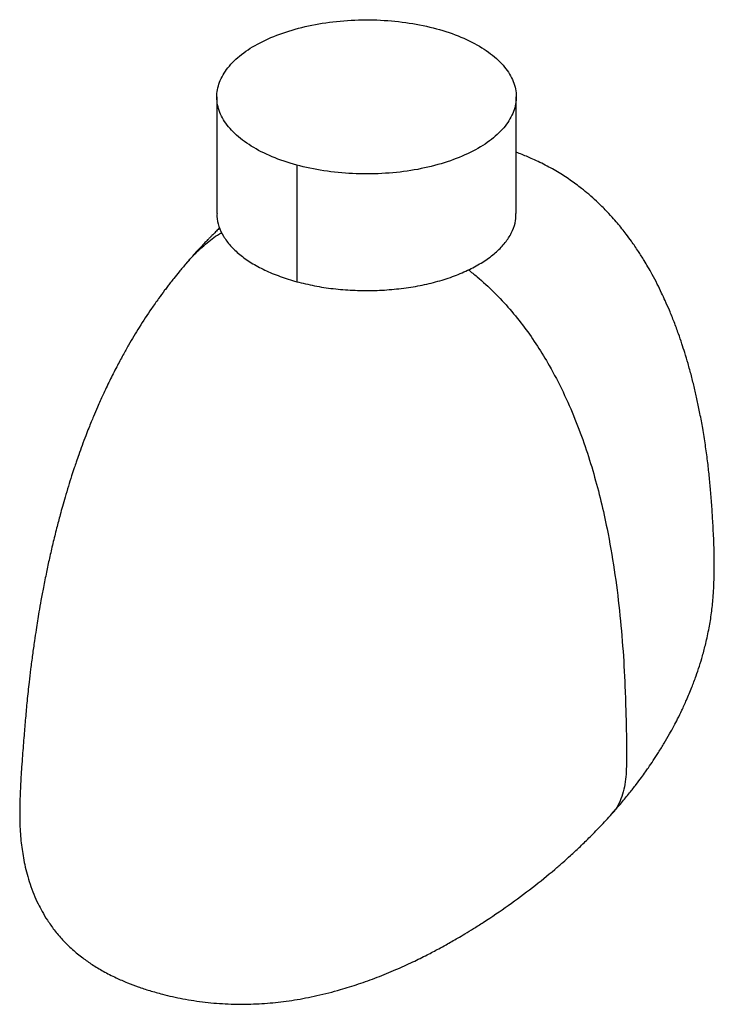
# Paper-space layout '_Trimétrica' of a CAD drawing. Header units: millimetres. Extents: x -64 to 64, y -167 to 14.
import ezdxf

# ---------------------------------------------------------------- set-up
doc = ezdxf.new("R2010")
doc.units = ezdxf.units.MM

psp = doc.layouts.new('_Trimétrica')

# ---------------------------------------------------------------- linework, layer by layer
at = {"color": 7, "linetype": 'Continuous', "lineweight": 25}
for p, q in [((-27.5, 0), (-27.5, -21.43)), ((27.5, -21.43), (27.5, 0)), ((-12.83, -12.53), (-12.83, -33.96))]:
    psp.add_line(p, q, dxfattribs=at)
for points, knots in [([(-12.83, -12.53), (-14.43, -12.09), (-15.94, -11.58), (-18.73, -10.41), (-20.02, -9.76), (-22.31, -8.33), (-23.33, -7.56), (-25.04, -5.93), (-25.74, -5.07), (-26.8, -3.3), (-27.17, -2.39), (-27.54, -0.54), (-27.55, 0.39), (-27.21, 2.24), (-26.87, 3.15), (-25.84, 4.93), (-25.16, 5.79), (-23.48, 7.43), (-22.48, 8.21), (-20.22, 9.65), (-18.94, 10.31), (-16.17, 11.49), (-14.68, 12.01), (-11.51, 12.9), (-9.84, 13.26), (-6.4, 13.81), (-4.63, 13.99), (-1.05, 14.18), (0.76, 14.19), (4.34, 14.02), (6.12, 13.84), (9.57, 13.31), (11.24, 12.96), (12.83, 12.53)], [0, 0, 0, 0, 0.0625, 0.0625, 0.125, 0.125, 0.1875, 0.1875, 0.25, 0.25, 0.3125, 0.3125, 0.375, 0.375, 0.4375, 0.4375, 0.5, 0.5, 0.5625, 0.5625, 0.625, 0.625, 0.6875, 0.6875, 0.75, 0.75, 0.8125, 0.8125, 0.875, 0.875, 0.9375, 0.9375, 1, 1, 1, 1]), ([(12.83, 12.53), (14.43, 12.09), (15.94, 11.58), (18.73, 10.41), (20.02, 9.76), (22.31, 8.33), (23.33, 7.56), (25.04, 5.93), (25.74, 5.07), (26.8, 3.3), (27.17, 2.39), (27.54, 0.54), (27.55, -0.39), (27.21, -2.24), (26.87, -3.15), (25.84, -4.93), (25.16, -5.79), (23.48, -7.43), (22.48, -8.21), (20.22, -9.65), (18.94, -10.31), (16.17, -11.49), (14.68, -12.01), (11.51, -12.9), (9.84, -13.26), (6.4, -13.81), (4.63, -13.99), (1.05, -14.18), (-0.76, -14.19), (-4.34, -14.02), (-6.12, -13.84), (-9.57, -13.31), (-11.24, -12.96), (-12.83, -12.53)], [0, 0, 0, 0, 0.0625, 0.0625, 0.125, 0.125, 0.1875, 0.1875, 0.25, 0.25, 0.3125, 0.3125, 0.375, 0.375, 0.4375, 0.4375, 0.5, 0.5, 0.5625, 0.5625, 0.625, 0.625, 0.6875, 0.6875, 0.75, 0.75, 0.8125, 0.8125, 0.875, 0.875, 0.9375, 0.9375, 1, 1, 1, 1]), ([(45.08, -131.75), (45.68, -131.07), (46.79, -129.8), (48.26, -128), (49.47, -126.46), (50.43, -125.17), (51.18, -124.14), (51.9, -123.11), (52.71, -121.91), (53.69, -120.41), (54.69, -118.78), (55.62, -117.17), (56.44, -115.69), (57.19, -114.24), (57.98, -112.64), (58.86, -110.71), (59.74, -108.61), (60.51, -106.53), (61.17, -104.61), (61.77, -102.62), (62.38, -100.29), (62.94, -97.69), (63.32, -95.37), (63.55, -93.49), (63.68, -92.03), (63.8, -90.22), (63.87, -88.25), (63.89, -86.4), (63.88, -84.84), (63.86, -83.44), (63.81, -81.91), (63.73, -80.17), (63.61, -77.93), (63.45, -75.3), (63.23, -72.45), (62.97, -69.64), (62.65, -66.82), (62.25, -63.91), (61.79, -61.01), (61.28, -58.28), (60.78, -55.82), (60.26, -53.52), (59.69, -51.26), (59.09, -49.08), (58.5, -47.12), (57.92, -45.3), (57.28, -43.42), (56.52, -41.36), (55.7, -39.33), (54.93, -37.56), (54.18, -35.95), (53.39, -34.35), (52.55, -32.74), (51.74, -31.31), (50.9, -29.89), (49.89, -28.3), (48.8, -26.7), (47.78, -25.32), (46.92, -24.22), (46.07, -23.18), (45.05, -22.01), (43.78, -20.65), (42.34, -19.24), (40.9, -17.95), (39.29, -16.64), (37.4, -15.24), (35.06, -13.74), (32.55, -12.35), (30.09, -11.21), (28.4, -10.51), (27.59, -10.23), (27.5, -10.2)], [0, 0, 0, 0, 0.021886, 0.040967, 0.057228, 0.070652, 0.081223, 0.08928, 0.102532, 0.117595, 0.134219, 0.150586, 0.16459, 0.177192, 0.192041, 0.209486, 0.230725, 0.24938, 0.265347, 0.28192, 0.300725, 0.32412, 0.34577, 0.356014, 0.366054, 0.377463, 0.39085, 0.403067, 0.411827, 0.419615, 0.429489, 0.441569, 0.454375, 0.474741, 0.495308, 0.513644, 0.532085, 0.552027, 0.57316, 0.591966, 0.608779, 0.624509, 0.640472, 0.656619, 0.671088, 0.682676, 0.695861, 0.711727, 0.72767, 0.740976, 0.751423, 0.763967, 0.777557, 0.788436, 0.797654, 0.810938, 0.826319, 0.836839, 0.84544, 0.854099, 0.863643, 0.876148, 0.890469, 0.902947, 0.91378, 0.930422, 0.947655, 0.966057, 0.983988, 0.998239, 1, 1, 1, 1]), ([(-27.45, -21.43), (-27.47, -21.61), (-27.53, -22.41), (-27.16, -23.82), (-26.35, -25.62), (-25.06, -27.36), (-23.34, -28.99), (-21.23, -30.5), (-18.74, -31.85), (-15.95, -33.03), (-13.87, -33.65), (-12.83, -33.96)], [0, 0, 0, 0, 0.035045, 0.155665, 0.276284, 0.396903, 0.517523, 0.638142, 0.758761, 0.879381, 1, 1, 1, 1]), ([(-12.83, -33.96), (-11.75, -34.22), (-9.59, -34.76), (-6.12, -35.28), (-2.56, -35.57), (1.05, -35.62), (4.64, -35.43), (8.15, -35), (11.52, -34.34), (14.69, -33.45), (17.61, -32.36), (20.23, -31.08), (22.5, -29.64), (24.39, -28.06), (25.87, -26.36), (26.88, -24.58), (27.44, -22.92), (27.45, -21.87), (27.45, -21.43)], [0, 0, 0, 0, 0.063656, 0.127312, 0.190968, 0.254624, 0.31828, 0.381936, 0.445591, 0.509247, 0.572903, 0.636559, 0.700215, 0.763871, 0.827527, 0.891183, 0.954839, 1, 1, 1, 1]), ([(-26.98, -24.08), (-27.08, -24.17), (-27.38, -24.46), (-27.85, -24.92), (-28.36, -25.43), (-28.79, -25.87), (-29.28, -26.37), (-29.92, -27.04), (-30.8, -27.98), (-31.92, -29.21), (-32.72, -30.13), (-33.16, -30.64)], [0, 0, 0, 0, 0.043085, 0.137853, 0.217517, 0.281835, 0.344914, 0.445839, 0.587895, 0.772319, 1, 1, 1, 1]), ([(-33.14, -30.67), (-32.83, -30.3), (-31.84, -29.1), (-29.93, -27.33), (-28.05, -25.78), (-26.86, -25.09), (-26.59, -24.93)], [0, 0, 0, 0, 0.166537, 0.531011, 0.895316, 1, 1, 1, 1]), ([(-33.16, -30.64), (-33.59, -31.15), (-34.35, -32.05), (-35.3, -33.22), (-36, -34.12), (-36.56, -34.85), (-37.29, -35.81), (-38.28, -37.15), (-39.86, -39.4), (-41.71, -42.23), (-43.44, -45.11), (-44.8, -47.54), (-45.97, -49.72), (-47.2, -52.16), (-48.37, -54.63), (-49.35, -56.82), (-50.06, -58.48), (-50.59, -59.77), (-51.07, -60.96), (-51.63, -62.4), (-52.25, -64.03), (-52.83, -65.65), (-53.31, -67.03), (-53.74, -68.32), (-54.23, -69.79), (-54.79, -71.58), (-55.36, -73.47), (-55.86, -75.21), (-56.38, -77.12), (-56.97, -79.38), (-57.63, -82.05), (-58.25, -84.74), (-58.82, -87.44), (-59.34, -90.02), (-59.79, -92.45), (-60.15, -94.5), (-60.44, -96.29), (-60.72, -98.07), (-61.03, -100.14), (-61.37, -102.55), (-61.7, -105.09), (-62.03, -107.91), (-62.36, -110.93), (-62.66, -114.18), (-62.93, -117.53), (-63.17, -120.51), (-63.36, -123.06), (-63.48, -124.92), (-63.58, -126.71), (-63.66, -128.58), (-63.71, -130.61), (-63.72, -132.66), (-63.65, -134.55), (-63.53, -136.27), (-63.35, -137.9), (-63.11, -139.5), (-62.79, -141.14), (-62.37, -142.88), (-61.82, -144.7), (-61.15, -146.52), (-60.4, -148.2), (-59.57, -149.79), (-58.59, -151.41), (-57.36, -153.15), (-55.83, -154.96), (-54.09, -156.67), (-52.25, -158.18), (-50.36, -159.51), (-48.32, -160.74), (-46.15, -161.85), (-44, -162.79), (-41.94, -163.57), (-39.8, -164.27), (-37.07, -165.04), (-33.7, -165.8), (-29.65, -166.42), (-25.46, -166.75), (-21.29, -166.77), (-17.22, -166.51), (-13.15, -165.99), (-9, -165.19), (-5.06, -164.18), (-1.39, -163.03), (2, -161.8), (5.32, -160.44), (8.38, -159.05), (11, -157.76), (13.01, -156.7), (14.52, -155.87), (15.68, -155.22), (16.83, -154.55), (18.16, -153.76), (19.74, -152.8), (22.44, -151.08), (26.11, -148.59), (30.49, -145.34), (33.77, -142.68), (36.06, -140.7), (37.55, -139.36), (39.16, -137.87), (40.97, -136.11), (43, -134.05), (44.36, -132.55), (45.08, -131.75)], [0, 0, 0, 0, 0.007842, 0.013869, 0.01803, 0.021337, 0.024778, 0.032102, 0.040844, 0.056739, 0.071148, 0.079209, 0.088491, 0.099214, 0.11021, 0.119294, 0.126292, 0.130511, 0.135007, 0.140733, 0.147783, 0.154624, 0.159992, 0.164165, 0.169914, 0.17741, 0.18523, 0.192017, 0.197762, 0.207482, 0.218278, 0.228815, 0.238717, 0.249432, 0.258633, 0.266732, 0.273097, 0.279255, 0.28721, 0.296977, 0.307083, 0.316401, 0.329463, 0.341641, 0.353929, 0.368368, 0.376376, 0.383349, 0.389546, 0.396477, 0.404396, 0.412362, 0.420084, 0.42748, 0.434406, 0.441336, 0.448763, 0.456691, 0.465175, 0.4742, 0.48269, 0.489671, 0.49804, 0.507837, 0.518527, 0.52973, 0.540274, 0.549405, 0.559328, 0.570339, 0.579729, 0.588255, 0.5974, 0.607072, 0.622223, 0.638159, 0.654208, 0.669809, 0.684954, 0.699897, 0.715928, 0.733227, 0.74697, 0.761431, 0.776616, 0.791026, 0.803363, 0.813622, 0.820219, 0.825523, 0.830761, 0.837448, 0.845595, 0.855011, 0.879754, 0.905024, 0.929461, 0.938683, 0.947725, 0.957948, 0.970059, 0.984075, 1, 1, 1, 1]), ([(18.7, -31.77), (19.24, -32.19), (20.9, -33.47), (23.47, -35.9), (26.37, -39), (29.02, -42.32), (31.43, -45.78), (33.84, -49.74), (36.17, -54.22), (38.34, -59.2), (40.2, -64.22), (41.77, -69.27), (43.1, -74.32), (44.4, -80.21), (45.57, -86.92), (46.51, -94.43), (47.16, -101.87), (47.49, -108.04), (47.63, -112.93), (47.73, -116.58), (47.79, -120.26), (47.76, -123.38), (47.57, -125.89), (47.2, -127.72), (46.6, -129.42), (45.9, -130.79), (45.27, -131.47), (45.04, -131.72)], [0, 0, 0, 0, 0.0174623, 0.0531539, 0.0888345, 0.1245575, 0.1603179, 0.1960434, 0.2436211, 0.2912428, 0.3389083, 0.3865725, 0.434213, 0.481921, 0.5535843, 0.6251335, 0.6966152, 0.7682078, 0.8040711, 0.8394259, 0.8747369, 0.9118709, 0.9311433, 0.9503443, 0.9694933, 0.988666, 1, 1, 1, 1])]:
    psp.add_open_spline(points, degree=3, knots=knots, dxfattribs=at)

doc.saveas('drawing.dxf')
